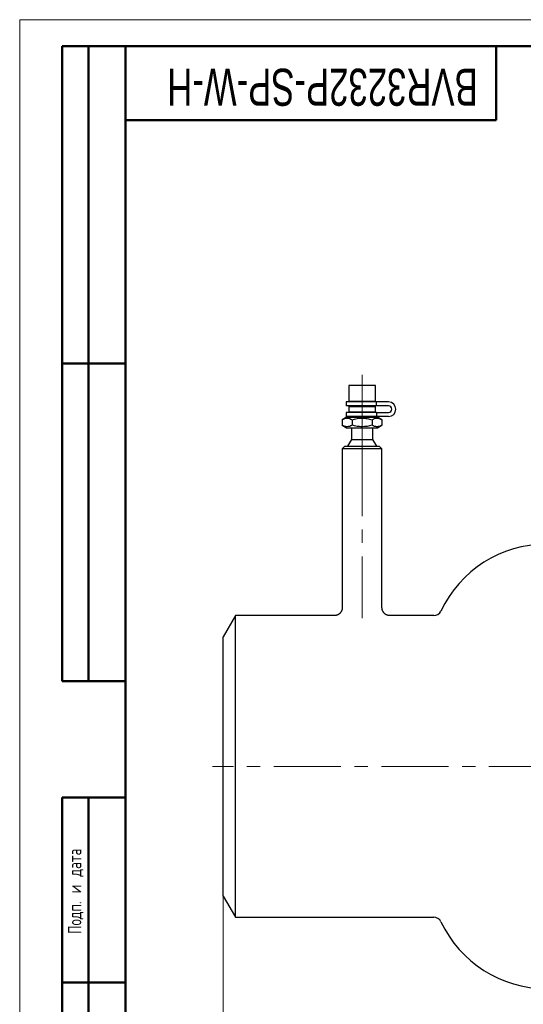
# Model space of a CAD drawing. Header units: millimetres. Extents: x 0 to 840, y 0 to 594.
# Tile 2 of 19: x 0 to 190, y 222 to 594. Entities that reach past the tile are written whole.
import ezdxf

# ---------------------------------------------------------------- set-up
doc = ezdxf.new("R2010")
doc.units = ezdxf.units.MM
doc.header["$LTSCALE"] = 2
doc.linetypes.add('CENTERX2', pattern=[20.32, 12.7, -2.54, 2.54, -2.54])
doc.layers.add('ОСНОВНОЙ', color=7, linetype='Continuous', lineweight=25)
doc.styles.add('SLDTEXTSTYLE0', font='TXT', dxfattribs={"width": 0.7, "bigfont": 'bigfont'})
doc.styles.add('SLDTEXTSTYLE1', font='TXT', dxfattribs={"width": 0.7})
doc.dimstyles.new('SLDDIMSTYLE0', dxfattribs={"dimtxt": 10, "dimasz": 7, "dimexe": 0, "dimexo": 0.0625, "dimgap": 2.5, "dimtad": 2, "dimrnd": 1e-09, "dimzin": 12, "dimdsep": 46, "dimtxsty": 'SLDTEXTSTYLE1', "dimsah": 1, "dimcen": 0.09, "dimadec": 0, "dimazin": 3, "dimtol": 1, "dimtp": 3, "dimtm": 3, "dimtfac": 1, "dimtdec": 3, "dimtofl": 0, "dimtmove": 0, "dimatfit": 3, "dimfxl": 1, "dimfrac": 2, "dimtolj": 1, "dimarcsym": 0})

# ---------------------------------------------------------------- blocks, each defined once
blk = doc.blocks.new('_D')
at = {"color": 7, "linetype": 'Continuous', "lineweight": 0}
for p, q in [((76.81, 262.75), (76.81, 196.92)), ((401.81, 262.75), (401.81, 196.92)), ((76.81, 199.92), (401.81, 199.92))]:
    blk.add_line(p, q, dxfattribs=at)
at = {"color": 7, "linetype": 'Continuous', "lineweight": 18}
for points in [[(76.81, 199.92), (83.81, 198.92), (83.81, 200.92)], [(401.81, 199.92), (394.81, 200.92), (394.81, 198.92)]]:
    blk.add_solid(points, dxfattribs=at)
at = {"color": 7, "linetype": 'Continuous', "lineweight": 18, "char_height": 10, "attachment_point": 1, "style": 'SLDTEXTSTYLE1'}
for s, insert in [('325', (222.29, 212.81)), ('±3', (244.11, 212.81))]:
    blk.add_mtext(s, dxfattribs=dict(at, insert=insert))

msp = doc.modelspace()

# ---------------------------------------------------------------- linework, layer by layer
at = {"color": 7, "linetype": 'Continuous', "lineweight": 18}
for q in [(840, 594), (0, 0)]:
    msp.add_line((0, 594), q, dxfattribs=at)
at = {"color": 7, "linetype": 'Continuous', "lineweight": 50}
for p, q in [((16, 344), (16, 584)), ((40, 584), (16, 584)), ((16, 344), (16, 584)), ((26, 344), (26, 584)), ((26, 344), (26, 584)), ((40, 584), (40, 10)), ((830, 584), (40, 584)), ((40, 584), (40, 10)), ((180, 556), (180, 584)), ((40, 556), (180, 556)), ((16, 464), (40, 464)), ((16, 344), (40, 344)), ((16, 10), (16, 300)), ((16, 300), (40, 300)), ((26, 10), (26, 300)), ((40, 230), (16, 230))]:
    msp.add_line(p, q, dxfattribs=at)
at = {"color": 7, "linetype": 'Continuous', "lineweight": 25}
for p, q in [((40, 464), (16, 464)), ((124.315, 455.755), (124.315, 449.755)), ((134.315, 455.755), (124.315, 455.755)), ((134.315, 449.755), (134.315, 455.755)), ((123.315, 449.505), (123.315, 448.005)), ((134.769, 449.505), (123.315, 449.505)), ((134.769, 448.005), (123.315, 448.005)), ((124.315, 449.755), (134.315, 449.755)), ((124.315, 447.755), (124.315, 445.755)), ((124.315, 447.755), (134.315, 447.755)), ((125.315, 449.755), (125.315, 449.505)), ((125.315, 448.005), (125.315, 447.755)), ((133.315, 449.505), (133.315, 449.755)), ((133.315, 447.755), (133.315, 448.005)), ((134.315, 445.755), (134.315, 447.755)), ((134.769, 448.005), (134.769, 449.505)), ((139.315, 449.505), (134.769, 449.505)), ((139.315, 448.005), (134.769, 448.005)), ((123.465, 443.755), (121.809, 442.799)), ((123.315, 445.505), (123.315, 444.005)), ((134.769, 445.505), (123.315, 445.505)), ((134.769, 444.005), (123.315, 444.005)), ((123.465, 443.755), (135.165, 443.755)), ((124.315, 445.755), (134.315, 445.755)), ((125.315, 445.755), (125.315, 445.505)), ((125.315, 444.005), (125.315, 443.755)), ((133.315, 445.505), (133.315, 445.755)), ((133.315, 443.755), (133.315, 444.005)), ((134.769, 445.505), (134.769, 444.005)), ((134.769, 445.505), (139.315, 445.505)), ((139.315, 444.005), (134.769, 444.005)), ((136.821, 442.799), (135.165, 443.755)), ((121.809, 442.799), (121.809, 440.711)), ((121.809, 440.711), (123.465, 439.755)), ((123.465, 439.755), (135.165, 439.755)), ((125.315, 439.755), (125.315, 435.353)), ((125.562, 442.799), (125.562, 440.711)), ((133.068, 442.799), (133.068, 440.711)), ((133.315, 435.353), (133.315, 439.755)), ((135.165, 439.755), (136.821, 440.711)), ((136.821, 442.799), (136.821, 440.711)), ((122.815, 432.755), (121.815, 431.755)), ((121.815, 431.755), (121.815, 371.755)), ((136.815, 431.755), (121.815, 431.755)), ((122.815, 432.755), (135.815, 432.755)), ((125.315, 435.353), (123.815, 432.755)), ((125.315, 435.353), (133.315, 435.353)), ((134.815, 432.755), (133.315, 435.353)), ((136.815, 431.755), (135.815, 432.755)), ((136.815, 371.754), (136.815, 431.755)), ((81.434, 368.755), (76.815, 360.755)), ((118.815, 368.755), (81.434, 368.755)), ((81.434, 311.755), (81.434, 368.755)), ((156.362, 368.755), (139.806, 368.755)), ((76.815, 311.755), (76.815, 360.755)), ((76.815, 262.755), (76.815, 311.755)), ((81.434, 254.755), (81.434, 311.755)), ((76.815, 262.755), (81.434, 254.755)), ((81.434, 254.755), (156.362, 254.755))]:
    msp.add_line(p, q, dxfattribs=at)
at = {"color": 7, "linetype": 'CENTERX2', "lineweight": 18}
for p, q in [((129.315, 459.755), (129.315, 439.755)), ((129.315, 439.755), (129.315, 435.353)), ((129.315, 432.755), (129.315, 435.353)), ((129.315, 431.755), (129.315, 432.755)), ((129.315, 431.755), (129.315, 367.755)), ((405.815, 311.755), (72.815, 311.755))]:
    msp.add_line(p, q, dxfattribs=at)
at = {"color": 7, "linetype": 'Continuous', "lineweight": 25}
for centre, radius, start, end in [((139.315, 446.755), 2.75, 270, 90), ((139.315, 446.755), 1.25, 270, 90), ((198.815, 351.88), 43.875, 90, 154.91262), ((156.362, 371.755), 3, 270, 334.91262), ((156.362, 251.755), 3, 25.08738, 90), ((198.815, 271.63), 43.875, 205.08738, 270)]:
    msp.add_arc(centre, radius, start, end, dxfattribs=at)
for points, knots in [([(121.809, 442.799), (122.116, 442.976), (122.424, 443.122), (123.048, 443.324), (123.363, 443.379), (123.842, 443.38), (124.002, 443.366), (124.319, 443.313), (124.477, 443.274), (124.946, 443.122), (125.255, 442.976), (125.562, 442.799)], [0, 0, 0, 0, 0.25, 0.25, 0.5, 0.5, 0.625, 0.625, 0.75, 0.75, 1, 1, 1, 1]), ([(125.562, 442.799), (126.784, 443.152), (128.029, 443.379), (129.957, 443.38), (130.591, 443.324), (131.841, 443.121), (132.457, 442.975), (133.068, 442.799)], [0, 0, 0, 0, 0.5, 0.5, 0.75, 0.75, 1, 1, 1, 1]), ([(133.068, 442.799), (133.374, 442.976), (133.683, 443.122), (134.306, 443.324), (134.622, 443.379), (135.1, 443.38), (135.26, 443.366), (135.577, 443.313), (135.735, 443.274), (136.204, 443.122), (136.514, 442.976), (136.821, 442.799)], [0, 0, 0, 0, 0.25, 0.25, 0.5, 0.5, 0.625, 0.625, 0.75, 0.75, 1, 1, 1, 1]), ([(125.562, 440.711), (125.256, 440.534), (124.947, 440.388), (124.324, 440.186), (124.008, 440.13), (123.53, 440.13), (123.37, 440.143), (123.053, 440.196), (122.895, 440.236), (122.426, 440.387), (122.116, 440.533), (121.809, 440.711)], [0, 0, 0, 0, 0.25, 0.25, 0.5, 0.5, 0.625, 0.625, 0.75, 0.75, 1, 1, 1, 1]), ([(133.068, 440.711), (131.846, 440.358), (130.601, 440.13), (128.673, 440.13), (128.039, 440.186), (126.789, 440.388), (126.173, 440.534), (125.562, 440.711)], [0, 0, 0, 0, 0.5, 0.5, 0.75, 0.75, 1, 1, 1, 1]), ([(136.821, 440.711), (136.514, 440.534), (136.206, 440.388), (135.582, 440.186), (135.267, 440.13), (134.788, 440.13), (134.628, 440.143), (134.311, 440.196), (134.153, 440.236), (133.684, 440.387), (133.375, 440.533), (133.068, 440.711)], [0, 0, 0, 0, 0.25, 0.25, 0.5, 0.5, 0.625, 0.625, 0.75, 0.75, 1, 1, 1, 1]), ([(121.813, 371.755), (121.812, 371.678), (121.81, 371.512), (121.777, 371.261), (121.723, 371.003), (121.647, 370.756), (121.553, 370.519), (121.44, 370.295), (121.31, 370.083), (121.166, 369.886), (121.009, 369.705), (120.841, 369.538), (120.664, 369.388), (120.479, 369.255), (120.288, 369.138), (120.094, 369.038), (119.898, 368.954), (119.702, 368.886), (119.509, 368.834), (119.321, 368.795), (119.139, 368.771), (118.971, 368.757), (118.864, 368.755), (118.814, 368.755)], [0, 0, 0, 0, 0.048881, 0.1054809, 0.1611783, 0.2160303, 0.2700755, 0.3233376, 0.3758271, 0.4275435, 0.4784748, 0.5285981, 0.5778782, 0.6262669, 0.6737001, 0.7200951, 0.7653462, 0.8093187, 0.8518406, 0.8926913, 0.9315858, 0.9681531, 1, 1, 1, 1]), ([(139.829, 368.756), (139.8, 368.756), (139.695, 368.754), (139.513, 368.767), (139.294, 368.797), (139.078, 368.843), (138.867, 368.905), (138.651, 368.986), (138.437, 369.086), (138.229, 369.204), (138.028, 369.34), (137.838, 369.493), (137.66, 369.662), (137.496, 369.845), (137.347, 370.042), (137.215, 370.251), (137.095, 370.478), (136.993, 370.723), (136.911, 370.982), (136.855, 371.242), (136.821, 371.5), (136.817, 371.671), (136.815, 371.754)], [0, 0, 0, 0, 0.018572, 0.0667352, 0.1154086, 0.1591263, 0.2063774, 0.2552612, 0.3052528, 0.3559843, 0.4072257, 0.4588288, 0.5106949, 0.5627565, 0.6149657, 0.6672874, 0.7196955, 0.7779142, 0.8352832, 0.891681, 0.9471822, 1, 1, 1, 1])]:
    msp.add_open_spline(points, degree=3, knots=knots, dxfattribs=at)
at = {"layer": 'ОСНОВНОЙ', "linetype": 'Continuous', "lineweight": 18}
for p, q in [((40, 10), (40, 584)), ((40, 584), (830, 584)), ((39.998, 297), (40.002, 297))]:
    msp.add_line(p, q, dxfattribs=at)

# ---------------------------------------------------------------- texts
at = {"color": 7, "linetype": 'Continuous', "lineweight": 0, "attachment_point": 2}
for s, insert, char_height, rotation, style in [('BVR3232P-SP-W-H', (114.354, 561.474), 14, 180, 'SLDTEXTSTYLE1'), ('Подп. и дата', (18.285, 264.537), 5, 90, 'SLDTEXTSTYLE0')]:
    msp.add_mtext(s, dxfattribs=dict(at, insert=insert, char_height=char_height, rotation=rotation, style=style))

# ---------------------------------------------------------------- dimensions: what is measured, and where the dimension line sits
at = {"color": 7, "linetype": 'Continuous', "lineweight": 18}
dim = msp.add_linear_dim(base=(401.815, 199.917), p1=(76.815, 262.755), p2=(401.815, 262.755), dimstyle='SLDDIMSTYLE0', dxfattribs=at)
dim.commit()
dim.dimension.update_dxf_attribs({"geometry": '_D', "text_midpoint": (238.98, 199.917), "dimtype": 160})

doc.saveas('drawing.dxf')
